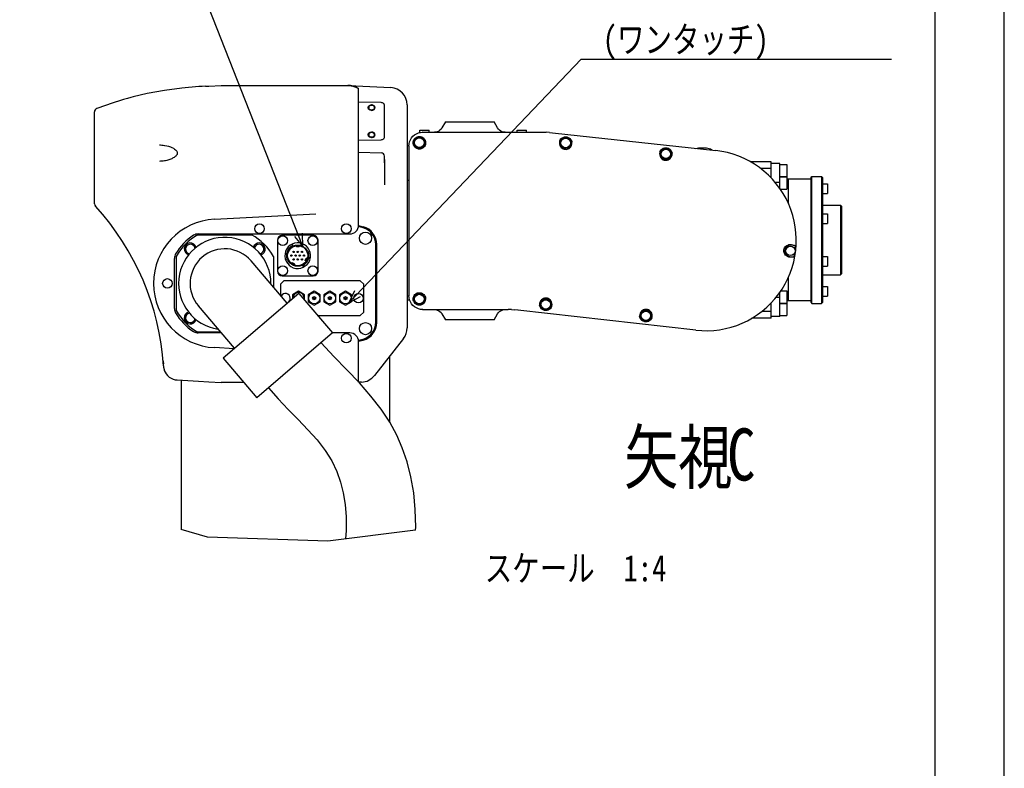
# Model space of a CAD drawing. Header units: millimetres. Extents: x 0 to 594, y 0 to 420.
# Tile 16 of 31: x 452 to 594, y 126 to 234. Entities that reach past the tile are written whole.
import ezdxf

# ---------------------------------------------------------------- set-up
doc = ezdxf.new("R2010")
doc.units = ezdxf.units.MM
doc.header["$LTSCALE"] = 32.67
doc.layers.get('0').update_dxf_attribs({"linetype": 'CONTINUOUS'})
doc.layers.add('DRA_ITEM', color=7, linetype='CONTINUOUS')
doc.styles.get("Standard").update_dxf_attribs({"font": 'txt', "width": 0.8})

msp = doc.modelspace()

# ---------------------------------------------------------------- linework, layer by layer
at = {"color": 7, "linetype": 'CONTINUOUS'}
for p, q in [((584, 410), (584, 10)), ((594, 8.24228), (594, 409.35318)), ((478.55474, 224.2374), (478.07986, 224.21065)), ((479.06894, 224.26609), (478.55474, 224.2374)), ((479.06894, 224.26609), (479.55321, 224.29286)), ((479.55321, 224.29286), (481.31811, 224.38998)), ((481.31773, 224.38988), (481.41497, 224.39266)), ((481.41497, 224.39266), (499.52353, 224.39266)), ((499.67548, 224.38851), (499.52353, 224.39266)), ((499.6752, 224.38858), (505.70518, 224.06526)), ((501.07125, 221.97332), (501.07125, 223.95327)), ((468.65177, 222.7306), (468.65072, 222.73032)), ((465.74244, 221.87776), (463.39212, 221.04311)), ((466.83914, 222.2222), (465.74244, 221.87776)), ((466.83956, 222.22233), (466.83914, 222.2222)), ((501.07125, 204.22102), (501.07125, 221.96937)), ((504.33434, 221.90265), (501.07125, 221.96937)), ((504.82125, 221.51235), (504.82001, 221.53968)), ((504.82125, 216.96031), (504.82125, 221.51235)), ((508.07125, 221.56884), (508.07125, 189.50731)), ((463.07125, 207.33312), (463.07125, 220.57621)), ((513.57125, 219.14266), (513.06595, 218.26744)), ((513.57125, 219.14266), (520.57125, 219.14266)), ((521.07656, 218.26744), (520.57125, 219.14266)), ((509.88375, 217.58881), (509.88375, 217.96766)), ((509.88376, 217.96766), (511.25874, 217.96766)), ((510.00557, 217.61804), (510.31851, 217.64266)), ((510.32125, 217.64266), (510.29095, 217.64049)), ((510.31851, 217.64266), (527.64325, 217.64266)), ((511.25875, 217.64266), (511.25875, 217.96766)), ((523.88375, 217.64266), (523.88375, 217.96766)), ((523.88376, 217.96766), (525.25874, 217.96766)), ((525.25875, 217.64266), (525.25875, 217.96766)), ((527.64255, 217.64266), (528.09471, 217.63449)), ((528.54581, 217.60997), (528.09448, 217.63448)), ((528.54558, 217.61), (528.99596, 217.56915)), ((528.99526, 217.56922), (552.47622, 215.01096)), ((501.07125, 216.50329), (504.33434, 216.57001)), ((508.32395, 215.67975), (508.32125, 215.64197)), ((508.32125, 215.6454), (508.32125, 194.13991)), ((550.01382, 215.39266), (551.12868, 215.39266)), ((501.07125, 214.77802), (504.37855, 214.69141)), ((504.82125, 213.26459), (504.82125, 214.19274)), ((504.82125, 213.25073), (504.82125, 210.09802)), ((560.44625, 213.39266), (557.47112, 213.39266)), ((560.44625, 211.08232), (560.44625, 213.39266)), ((561.69625, 213.14266), (560.44625, 213.14266)), ((561.69625, 209.56515), (561.69625, 213.14266)), ((561.69625, 213.01766), (562.69625, 213.01766)), ((562.69625, 213.01766), (562.69625, 211.26766)), ((560.44625, 212.42321), (558.93206, 212.42321)), ((560.44625, 211.14266), (560.3928, 211.14266)), ((561.69625, 211.26766), (562.69625, 211.26766)), ((561.69625, 211.20918), (562.69625, 211.20918)), ((562.69625, 211.20918), (562.69625, 209.45918)), ((566.19625, 211.14265), (566.32125, 211.26765)), ((566.19625, 193.14266), (566.19625, 211.14266)), ((566.32125, 211.26766), (567.69625, 211.26766)), ((566.32125, 193.01766), (566.32125, 211.26766)), ((567.69625, 211.26766), (567.69625, 193.01766)), ((567.82125, 211.14265), (567.69625, 211.26765)), ((567.82125, 211.14265), (567.82125, 193.14266)), ((508.07125, 210.76766), (508.32125, 210.76766)), ((561.69625, 210.41535), (561.04721, 210.41535)), ((566.19625, 210.89266), (562.69625, 210.89266)), ((562.94625, 207.36426), (562.94625, 210.89266)), ((567.82125, 210.22119), (568.57125, 210.22119)), ((568.57125, 210.22119), (568.57125, 208.84619)), ((561.77499, 209.45918), (562.69625, 209.45918)), ((567.82125, 208.84619), (568.57125, 208.84619)), ((567.82125, 207.14266), (570.44625, 207.14266)), ((570.57125, 207.01766), (570.44625, 207.14266)), ((570.44625, 207.14266), (570.44625, 197.14266)), ((570.57125, 207.0176), (570.57125, 197.26771)), ((480.33714, 205.12998), (494.929, 205.89471)), ((567.82125, 205.89162), (568.57125, 205.89162)), ((568.57125, 205.89162), (568.57125, 204.51662)), ((501.7183, 203.88915), (501.05463, 204.06698)), ((501.07125, 204.22102), (501.75065, 204.03898)), ((567.82125, 204.51662), (568.57125, 204.51662)), ((477.94827, 202.89266), (485.69423, 202.89266)), ((478.01542, 203.01766), (499.82125, 203.01766)), ((494.54625, 202.81766), (490.09625, 202.81766)), ((489.39625, 202.11766), (489.39625, 197.66766)), ((491.50445, 201.55258), (491.60655, 201.34509)), ((492.13375, 201.33048), (492.13375, 201.14266)), ((492.50875, 201.14266), (492.50875, 201.33048)), ((495.24625, 197.66766), (495.24625, 202.11766)), ((503.57125, 190.31097), (503.57125, 201.47434)), ((503.69625, 190.28189), (503.69625, 201.50342)), ((563.93986, 201.30904), (563.32463, 201.38508)), ((563.92655, 201.32503), (563.93986, 201.30904)), ((490.72092, 200.13612), (490.4923, 200.1709)), ((492.50875, 201.14266), (492.13375, 201.14266)), ((493.85209, 200.41886), (494.07078, 200.49403)), ((474.57125, 192.2871), (474.57125, 199.49821)), ((474.82125, 199.76564), (474.82125, 192.01967)), ((490.81151, 193.05609), (485.61112, 199.13488)), ((488.82125, 199.76564), (488.82125, 195.38253)), ((490.79041, 199.36646), (490.57172, 199.29128)), ((491.53387, 198.90387), (491.43996, 198.74121)), ((491.53387, 198.90387), (491.85863, 198.71637)), ((491.85863, 198.71637), (491.76472, 198.55371)), ((493.13805, 198.23273), (493.03595, 198.44022)), ((493.37489, 199.19445), (493.53338, 199.53432)), ((493.54512, 199.11507), (493.37489, 199.19445)), ((493.70361, 199.45494), (493.53338, 199.53432)), ((493.92159, 199.64919), (494.15021, 199.61441)), ((563.12531, 199.77235), (563.73976, 199.6964)), ((563.73976, 199.6964), (563.72294, 199.68413)), ((567.82125, 199.76869), (568.57125, 199.76869)), ((567.82125, 198.39369), (568.57125, 198.39369)), ((568.57125, 199.76869), (568.57125, 198.39369)), ((490.09625, 196.96766), (494.54625, 196.96766)), ((567.82125, 197.14266), (570.44625, 197.14266)), ((570.57125, 197.26765), (570.44625, 197.14265)), ((490.32125, 196.26766), (489.82125, 195.76766)), ((489.82125, 195.76766), (489.82125, 194.21362)), ((501.32125, 196.26766), (490.32125, 196.26766)), ((501.82125, 195.76766), (501.32125, 196.26766)), ((501.82125, 191.76766), (501.82125, 195.76766)), ((562.94625, 193.39266), (562.94625, 196.82072)), ((492.46441, 194.46979), (481.57922, 185.15753)), ((492.44625, 194.77802), (491.57125, 194.27284)), ((491.57125, 194.27284), (491.57125, 193.70569)), ((493.32125, 194.27284), (492.44625, 194.77802)), ((492.46441, 194.46979), (497.33994, 188.77074)), ((493.32125, 193.46822), (493.32125, 194.27284)), ((494.69625, 194.77802), (493.82125, 194.27284)), ((493.82125, 194.27284), (493.82125, 193.26247)), ((495.57125, 194.27284), (494.69625, 194.77802)), ((495.57125, 193.26247), (495.57125, 194.27284)), ((496.94625, 194.77802), (496.07125, 194.27284)), ((496.07125, 194.27284), (496.07125, 193.26247)), ((497.82125, 194.27284), (496.94625, 194.77802)), ((497.82125, 193.26247), (497.82125, 194.27284)), ((499.19625, 194.77802), (498.32125, 194.27284)), ((498.32125, 194.27284), (498.32125, 193.26247)), ((500.07125, 194.27284), (499.19625, 194.77802)), ((500.07125, 193.26247), (500.07125, 194.27284)), ((508.32125, 194.14334), (508.32395, 194.10556)), ((508.34586, 193.82698), (508.32125, 194.13991)), ((561.69625, 191.14266), (561.69625, 194.61193)), ((561.84481, 194.82613), (562.69625, 194.82613)), ((562.69625, 194.82613), (562.69625, 193.07613)), ((567.82125, 195.43912), (568.57125, 195.43912)), ((568.57125, 195.43912), (568.57125, 194.06412)), ((493.82125, 193.26247), (494.69625, 192.75729)), ((494.47125, 193.76766), (494.92125, 193.76766)), ((494.69625, 192.75729), (495.57125, 193.26247)), ((496.07125, 193.26247), (496.94625, 192.75729)), ((496.72125, 193.76766), (497.17125, 193.76766)), ((496.94625, 192.75729), (497.82125, 193.26247)), ((498.32125, 193.26247), (499.19625, 192.75729)), ((498.97125, 193.76766), (499.42125, 193.76766)), ((499.19625, 192.75729), (500.07125, 193.26247)), ((508.07125, 193.51766), (508.42085, 193.51766)), ((560.44625, 190.89266), (560.44625, 193.10532)), ((561.69625, 193.86996), (561.13076, 193.86996)), ((561.69625, 193.07613), (562.69625, 193.07613)), ((561.69625, 193.01766), (562.69625, 193.01766)), ((566.19625, 193.39266), (562.69625, 193.39266)), ((562.69625, 193.01766), (562.69625, 191.26766)), ((566.19625, 193.14266), (566.32125, 193.01766)), ((566.32125, 193.01766), (567.69625, 193.01766)), ((567.82125, 193.14266), (567.69625, 193.01766)), ((567.82125, 194.06412), (568.57125, 194.06412)), ((483.23177, 186.57164), (478.03138, 192.65043)), ((501.32125, 191.26766), (501.82125, 191.76766)), ((510.29095, 192.14482), (510.32125, 192.14266)), ((510.31851, 192.14266), (522.61761, 192.14266)), ((513.06595, 191.51787), (513.57125, 190.64266)), ((520.57125, 190.64266), (521.07656, 191.51787)), ((523.0861, 192.13386), (522.61688, 192.14266)), ((523.08586, 192.13385), (523.55417, 192.10745)), ((524.02116, 192.0635), (523.55393, 192.10749)), ((549.60725, 189.16979), (524.02044, 192.06358)), ((560.44625, 191.8621), (559.08756, 191.8621)), ((495.20383, 191.26766), (501.32125, 191.26766)), ((520.57125, 190.64266), (513.57125, 190.64266)), ((560.44625, 190.89266), (557.65589, 190.89266)), ((561.69625, 191.14266), (560.44625, 191.14266)), ((561.69625, 191.26766), (562.69625, 191.26766)), ((481.24615, 188.89266), (477.94827, 188.89266)), ((481.35308, 188.76766), (478.01542, 188.76766)), ((497.33994, 188.77074), (486.45474, 179.45848)), ((499.82125, 188.76766), (497.33994, 188.76766)), ((501.05463, 187.71833), (501.7183, 187.89616)), ((501.07125, 187.56429), (501.75065, 187.74633)), ((501.07125, 181.70306), (501.07125, 187.56429)), ((507.53705, 187.96276), (503.35524, 182.64046)), ((483.15725, 186.50754), (480.33714, 186.65533)), ((473.00222, 184.39352), (473.01283, 184.34848)), ((481.57922, 185.15753), (486.45474, 179.45848)), ((505.57125, 175.92565), (505.57125, 185.46084)), ((473.11144, 183.44871), (473.11166, 183.44608)), ((473.11166, 183.44608), (473.12155, 183.40044)), ((473.12155, 183.40044), (473.12769, 183.38214)), ((475.57125, 181.97019), (475.57125, 160.51564)), ((479.54767, 181.74275), (481.31811, 181.64533)), ((481.41497, 181.64266), (481.31773, 181.64543)), ((484.58619, 181.64266), (481.41497, 181.64266)), ((501.52212, 181.68853), (501.10619, 181.66665)), ((479.35362, 159.3993), (475.57125, 160.51564)), ((509.28399, 160.41321), (496.65759, 158.82078)), ((496.65759, 158.82078), (479.35362, 159.3993))]:
    msp.add_line(p, q, dxfattribs=at)
for points in [[(478.07986, 224.21065), (475.63785, 224.00981), (473.14875, 223.67516), (470.66153, 223.20767), (468.65075, 222.73033)], [(499.31268, 224.39266), (499.78781, 224.36279), (500.24491, 224.27567), (500.67503, 224.13677), (501.07125, 223.95327)], [(501.06911, 223.94919), (500.71301, 224.13627), (500.32921, 224.27686), (499.92913, 224.36351), (499.67548, 224.38851)], [(468.65174, 222.7306), (468.32207, 222.64303), (467.84108, 222.51109), (467.24945, 222.34334), (466.83955, 222.22233)], [(502.94625, 221.51061), (502.85446, 221.50253), (502.76727, 221.47871), (502.68906, 221.44034), (502.62375, 221.38933), (502.5746, 221.32826), (502.54409, 221.26018), (502.53375, 221.1885)], [(502.53375, 221.1885), (502.54409, 221.11683), (502.5746, 221.04874), (502.62375, 220.98767), (502.68906, 220.93667), (502.76727, 220.89829), (502.85446, 220.87447), (502.94625, 220.86639)], [(503.35875, 221.1885), (503.34841, 221.26018), (503.3179, 221.32826), (503.26876, 221.38933), (503.20344, 221.44034), (503.12523, 221.47871), (503.03804, 221.50253), (502.94625, 221.51061)], [(502.94625, 220.86639), (503.03804, 220.87447), (503.12523, 220.89829), (503.20344, 220.93667), (503.26876, 220.98767), (503.3179, 221.04874), (503.34841, 221.11683), (503.35875, 221.1885)], [(504.82001, 221.53968), (504.81198, 221.5872), (504.78446, 221.65935), (504.73971, 221.72604), (504.67941, 221.78478), (504.60579, 221.8334), (504.52158, 221.87007), (504.42993, 221.89345), (504.33434, 221.90265)], [(513.06595, 218.26744), (512.941, 218.089), (512.78699, 217.93498), (512.60858, 217.81006), (512.41118, 217.71801), (512.20079, 217.66164), (511.98379, 217.64266)], [(522.15872, 217.64266), (521.94171, 217.66164), (521.73132, 217.71801), (521.53393, 217.81006), (521.35552, 217.93498), (521.2015, 218.089), (521.07656, 218.26744)], [(502.94625, 217.60627), (502.85446, 217.59819), (502.76727, 217.57437), (502.68906, 217.53599), (502.62375, 217.48499), (502.5746, 217.42391), (502.54409, 217.35583), (502.53375, 217.28416)], [(502.53375, 217.28416), (502.54409, 217.21248), (502.5746, 217.1444), (502.62375, 217.08333), (502.68906, 217.03232), (502.76727, 216.99395), (502.85446, 216.97012), (502.94625, 216.96205)], [(503.35875, 217.28416), (503.34841, 217.35583), (503.3179, 217.42391), (503.26876, 217.48499), (503.20344, 217.53599), (503.12523, 217.57437), (503.03804, 217.59819), (502.94625, 217.60627)], [(502.94625, 216.96205), (503.03804, 216.97012), (503.12523, 216.99395), (503.20344, 217.03232), (503.26876, 217.08333), (503.3179, 217.1444), (503.34841, 217.21248), (503.35875, 217.28416)], [(504.33434, 216.57001), (504.42993, 216.57921), (504.52158, 216.60258), (504.60579, 216.63926), (504.67941, 216.68787), (504.73971, 216.74661), (504.78446, 216.81331), (504.81198, 216.88546), (504.82125, 216.96031)], [(508.32125, 215.6454), (508.34586, 215.95833), (508.41904, 216.2633), (508.53893, 216.55284), (508.70256, 216.8199), (508.9059, 217.058), (509.144, 217.26135), (509.41107, 217.42497), (509.70061, 217.54486), (510.00557, 217.61804)], [(508.93539, 216.14266), (508.94055, 216.22291), (508.95349, 216.30546), (508.97456, 216.38822), (509.00377, 216.46959), (509.04163, 216.54967), (509.08942, 216.62903), (509.14848, 216.70712), (509.22063, 216.78307), (509.30932, 216.85617), (509.41704, 216.92298), (509.54303, 216.97749), (509.68623, 217.01396), (509.8415, 217.02635), (510.00255, 217.01046), (510.16451, 216.96322), (510.3183, 216.88403), (510.4548, 216.77583)], [(530.03334, 216.39599), (530.10613, 216.54898), (530.19729, 216.67475), (530.29864, 216.77425), (530.40533, 216.85087), (530.51293, 216.90712), (530.62012, 216.94636), (530.72516, 216.97081), (530.8277, 216.98248), (530.93031, 216.98263), (531.03778, 216.97047), (531.14739, 216.94455), (531.25534, 216.90439), (531.35638, 216.85157), (531.44438, 216.79089), (531.52092, 216.72382), (531.58822, 216.64991), (531.64864, 216.56611), (531.70258, 216.46827), (531.74828, 216.3503), (531.77985, 216.20571)], [(472.4317, 215.82633), (472.58077, 215.82141), (472.77497, 215.8081), (472.96048, 215.78815), (473.13809, 215.76233), (473.20151, 215.75149)], [(473.20153, 215.75149), (473.46391, 215.69755), (473.74371, 215.62275), (474.00008, 215.53569), (474.2278, 215.4393), (474.42514, 215.33583), (474.59698, 215.22352), (474.74782, 215.0975), (474.86011, 214.97407)], [(508.93533, 216.11092), (508.93522, 216.1267), (508.93539, 216.14266)], [(508.99988, 215.78677), (508.96468, 215.89454), (508.94338, 216.00322), (508.93533, 216.11092)], [(510.4847, 215.50383), (510.38785, 215.41485), (510.28549, 215.34467), (510.17713, 215.29039), (510.06578, 215.2521), (509.95189, 215.22894), (509.83305, 215.22074), (509.71022, 215.22895), (509.58967, 215.25398), (509.48155, 215.29199), (509.38753, 215.33873), (509.30561, 215.3918), (509.23443, 215.44947), (509.17284, 215.51048), (509.11964, 215.57425), (509.0735, 215.64115), (509.03369, 215.7117), (508.99988, 215.78677)], [(510.4548, 216.77583), (510.50927, 216.7184), (510.5588, 216.65595), (510.60296, 216.58876)], [(510.73062, 216.14266), (510.7214, 215.99421), (510.68968, 215.85462), (510.63783, 215.7248), (510.56836, 215.60697), (510.4847, 215.50383)], [(510.60296, 216.58876), (510.66006, 216.47545), (510.70167, 216.35215), (510.72544, 216.22256)], [(510.72544, 216.22256), (510.72892, 216.18256), (510.73062, 216.14266)], [(530.03334, 216.39599), (529.99449, 216.25396), (529.97915, 216.1059)], [(529.97915, 216.1059), (529.99587, 215.91287), (530.05106, 215.73308), (530.13743, 215.57552), (530.24646, 215.4448), (530.37048, 215.34198), (530.50383, 215.26598), (530.64286, 215.21506), (530.78553, 215.18781), (530.9307, 215.18376), (531.07738, 215.2036), (531.22391, 215.24914), (531.36713, 215.32288), (531.50173, 215.4271), (531.61999, 215.56244), (531.71255, 215.72619), (531.77038, 215.91113), (531.78746, 216.1059)], [(531.78746, 216.1059), (531.78501, 216.15618), (531.77985, 216.20571)], [(544.44804, 214.8255), (544.52083, 214.97849), (544.61199, 215.10427), (544.71334, 215.20377), (544.82003, 215.28039), (544.92763, 215.33663), (545.03482, 215.37587), (545.13986, 215.40032), (545.2424, 215.41199), (545.34501, 215.41214), (545.45248, 215.39998), (545.56209, 215.37406), (545.67004, 215.3339), (545.77108, 215.28108), (545.85908, 215.22041), (545.93562, 215.15334), (546.00292, 215.07942), (546.06334, 214.99563), (546.11728, 214.89778), (546.16298, 214.77981), (546.19455, 214.63522)], [(549.60589, 215.32369), (549.804, 215.37492), (550.01382, 215.39266)], [(551.12868, 215.39266), (551.3385, 215.37492), (551.54235, 215.3222), (551.73444, 215.23602), (551.90933, 215.11881), (551.96419, 215.06675)], [(474.86009, 214.97411), (474.90772, 214.90672), (474.95335, 214.82094), (474.98248, 214.7321), (474.9924, 214.64102), (474.9818, 214.5502), (474.95215, 214.46162), (474.90619, 214.37617), (474.84645, 214.29422), (474.77594, 214.21687), (474.69739, 214.14473), (474.61215, 214.07725), (474.52028, 214.01346), (474.42128, 213.95251), (474.31421, 213.89374), (474.19773, 213.83665), (474.06997, 213.78083), (473.93188, 213.72732), (473.78531, 213.67723), (473.63207, 213.63143), (473.47369, 213.59046), (473.30992, 213.55438), (473.13995, 213.52329), (472.96294, 213.49748), (472.77808, 213.47749), (472.58456, 213.46409), (472.4317, 213.45898)], [(544.44804, 214.8255), (544.40919, 214.68347), (544.39385, 214.53541)], [(544.39385, 214.53541), (544.41057, 214.34238), (544.46576, 214.1626), (544.55213, 214.00503), (544.66116, 213.87432), (544.78518, 213.7715), (544.91853, 213.6955), (545.05756, 213.64457), (545.20023, 213.61733), (545.3454, 213.61327), (545.49208, 213.63311), (545.63861, 213.67865), (545.78183, 213.75239), (545.91643, 213.85661), (546.03469, 213.99195), (546.12725, 214.1557), (546.18508, 214.34065), (546.20216, 214.53541)], [(546.20216, 214.53541), (546.19971, 214.58569), (546.19455, 214.63522)], [(504.82125, 213.7195), (504.81889, 213.66048), (504.8158, 213.57999), (504.8158, 213.48227), (504.81889, 213.37043), (504.82125, 213.25073)], [(562.78682, 199.76725), (562.6365, 199.85971), (562.51458, 199.97077), (562.41984, 200.09389), (562.35036, 200.22448), (562.30431, 200.35937), (562.28023, 200.49697), (562.27734, 200.63246), (562.29409, 200.76394), (562.33054, 200.89354), (562.38699, 201.01853), (562.46381, 201.13643), (562.56328, 201.24611), (562.68491, 201.34198), (562.83004, 201.41973), (562.99847, 201.47266)], [(562.99847, 201.47266), (563.10758, 201.48856), (563.22123, 201.49041), (563.33599, 201.477)], [(563.33599, 201.477), (563.43812, 201.45759), (563.53184, 201.43885), (563.61628, 201.42096), (563.69101, 201.40402), (563.75675, 201.38784), (563.81473, 201.37199), (563.86444, 201.35621), (563.90349, 201.34045), (563.92655, 201.32503)], [(563.11395, 199.68048), (562.99901, 199.69548), (562.88893, 199.72509), (562.78682, 199.76725)], [(563.72294, 199.68413), (563.69616, 199.67466), (563.65361, 199.66888), (563.60094, 199.66574), (563.54064, 199.66455), (563.47312, 199.66491), (563.39695, 199.66669), (563.31132, 199.66989), (563.21671, 199.6745), (563.11395, 199.68048)], [(509.01327, 194.03051), (509.09693, 194.17987), (509.19773, 194.30107), (509.31214, 194.3984), (509.43574, 194.47248), (509.56428, 194.52401), (509.69525, 194.55441), (509.82356, 194.56477), (509.94781, 194.55715), (510.06889, 194.53261), (510.18711, 194.49092), (510.29755, 194.43367), (510.39665, 194.36366), (510.48261, 194.28397)], [(510.48261, 194.28397), (510.56705, 194.1805), (510.63711, 194.06229), (510.68939, 193.93196), (510.72139, 193.79167), (510.73063, 193.64266)], [(510.31851, 192.14266), (510.00557, 192.16727), (509.70061, 192.24045), (509.41107, 192.36034), (509.144, 192.52396), (508.9059, 192.72731), (508.70256, 192.96541), (508.53893, 193.23247), (508.41904, 193.52201), (508.34586, 193.82698)], [(508.93539, 193.64266), (508.93522, 193.65861), (508.93533, 193.67439)], [(508.93533, 193.6744), (508.94488, 193.79282), (508.97055, 193.91231), (509.01327, 194.03051)], [(510.4548, 193.00948), (510.31357, 192.89826), (510.15426, 192.81809), (509.98685, 192.77199), (509.82117, 192.75904), (509.66208, 192.77576), (509.51744, 192.81707), (509.39136, 192.87639), (509.28507, 192.94728), (509.19835, 193.02386), (509.12737, 193.10412), (509.06909, 193.18781), (509.02203, 193.27456), (508.98509, 193.36481), (508.95817, 193.45831), (508.94174, 193.55212), (508.93539, 193.64266)], [(510.60296, 193.19655), (510.55881, 193.12937), (510.50928, 193.06692), (510.4548, 193.00948)], [(510.60296, 193.19655), (510.66531, 193.32264), (510.70837, 193.46074), (510.72912, 193.60581)], [(510.73063, 193.64266), (510.73007, 193.62424), (510.72912, 193.60581)], [(528.91978, 192.86995), (528.90307, 193.0629), (528.84795, 193.24256), (528.76171, 193.4), (528.65287, 193.53064), (528.52904, 193.63344), (528.39587, 193.7095), (528.25697, 193.76053), (528.11435, 193.78792), (527.96915, 193.79212), (527.82238, 193.77242), (527.67569, 193.72697), (527.53228, 193.65326), (527.39748, 193.549), (527.27906, 193.41357), (527.18641, 193.24971), (527.12855, 193.0647), (527.11147, 192.86995)], [(527.11147, 192.86995), (527.11377, 192.82153), (527.1186, 192.7738)], [(528.86431, 192.57637), (528.79077, 192.42346), (528.69892, 192.29794), (528.59698, 192.19879), (528.48982, 192.12262), (528.38189, 192.06689), (528.27446, 192.02817), (528.16924, 192.00424), (528.06648, 191.99308), (527.96336, 191.9935), (527.85524, 192.00641), (527.7453, 192.03322), (527.63737, 192.07428), (527.53696, 192.12773), (527.44985, 192.18868), (527.37429, 192.25573), (527.30788, 192.32947), (527.24822, 192.41304), (527.19488, 192.51074), (527.14966, 192.62878), (527.1186, 192.7738)], [(528.86431, 192.57637), (528.90409, 192.72004), (528.91978, 192.86995)], [(511.98379, 192.14266), (512.20079, 192.12367), (512.41118, 192.0673), (512.60858, 191.97525), (512.78699, 191.85033), (512.941, 191.69631), (513.06595, 191.51787)], [(521.07656, 191.51787), (521.2015, 191.69631), (521.35552, 191.85033), (521.53393, 191.97525), (521.73132, 192.0673), (521.94171, 192.12367), (522.15872, 192.14266)], [(543.32793, 191.24043), (543.31122, 191.43338), (543.2561, 191.61305), (543.16986, 191.77049), (543.06102, 191.90112), (542.93719, 192.00392), (542.80402, 192.07998), (542.66511, 192.13101), (542.5225, 192.1584), (542.3773, 192.16261), (542.23052, 192.1429), (542.08384, 192.09745), (541.94042, 192.02375), (541.80563, 191.91948), (541.68721, 191.78405), (541.59455, 191.6202), (541.5367, 191.43519), (541.51961, 191.24043)], [(541.51961, 191.24043), (541.52192, 191.19201), (541.52675, 191.14428)], [(543.27246, 190.94685), (543.19892, 190.79395), (543.10707, 190.66842), (543.00513, 190.56928), (542.89797, 190.4931), (542.79004, 190.43737), (542.68261, 190.39865), (542.57739, 190.37472), (542.47462, 190.36356), (542.37151, 190.36398), (542.26339, 190.3769), (542.15344, 190.4037), (542.04552, 190.44476), (541.9451, 190.49821), (541.858, 190.55917), (541.78244, 190.62622), (541.71603, 190.69995), (541.65636, 190.78353), (541.60303, 190.88122), (541.55781, 190.99926), (541.52675, 191.14428)], [(543.27246, 190.94685), (543.31224, 191.09053), (543.32793, 191.24043)], [(509.28399, 160.41321), (509.30403, 160.80998), (509.24611, 163.34836), (509.00826, 165.78266), (508.60549, 168.08248), (508.05494, 170.23206), (507.37514, 172.22103), (506.56673, 174.08237), (505.57199, 175.92453), (504.34218, 177.7915), (502.86668, 179.68655), (501.18869, 181.58067), (499.37717, 183.46854), (497.50289, 185.38918), (495.69647, 187.36476)], [(472.94028, 184.77412), (472.94062, 184.77004), (472.94415, 184.73234), (472.94811, 184.69617), (472.95242, 184.66158), (472.95699, 184.62862), (472.96176, 184.59732), (472.96664, 184.5677), (472.97157, 184.5398), (472.97647, 184.51365), (472.98128, 184.48926), (472.98596, 184.46659), (472.99044, 184.44567), (472.99467, 184.42651), (473.00222, 184.39352)], [(473.01283, 184.34848), (473.01439, 184.34174), (473.01547, 184.33693), (473.01579, 184.3355)], [(472.99401, 184.04839), (472.99773, 183.99905), (473.00209, 183.95382), (473.00719, 183.91), (473.01293, 183.86767), (473.01921, 183.82693), (473.02593, 183.78782), (473.03299, 183.75042), (473.04029, 183.71476), (473.04775, 183.68088), (473.05526, 183.64882), (473.06274, 183.61862), (473.0701, 183.59032), (473.07725, 183.56394), (473.08413, 183.53948), (473.09066, 183.51699), (473.09676, 183.4965), (473.10237, 183.47803), (473.11899, 183.42445)], [(473.11899, 183.42445), (473.12145, 183.41642), (473.12312, 183.41082), (473.12355, 183.40932)], [(473.12768, 183.38217), (473.24025, 183.13152), (473.40465, 182.86914), (473.60746, 182.63139), (473.84331, 182.42568), (474.10723, 182.25662), (474.39185, 182.12869), (474.68905, 182.04445), (474.99141, 182.00443)], [(474.99141, 182.00443), (476.49121, 181.91586), (478.03531, 181.82718), (479.54767, 181.74275)], [(488.09821, 180.86446), (489.5034, 179.29506), (490.95827, 177.77321), (492.40273, 176.29871), (493.79634, 174.84615), (495.10124, 173.38463), (496.282, 171.87237), (497.23419, 170.36791), (497.95734, 168.8451), (498.49323, 167.30468), (498.87691, 165.75392), (499.14184, 164.11026), (499.28686, 162.30993), (499.29091, 160.37216), (499.1975, 159.14111)]]:
    msp.add_lwpolyline(points, dxfattribs=at)
at = {"color": 2, "linetype": 'CONTINUOUS'}
for points in [[(502.94625, 220.79807), (502.84913, 220.8055), (502.75572, 220.82753), (502.66956, 220.8633), (502.5927, 220.91242), (502.53076, 220.9713), (502.48465, 221.03846), (502.45612, 221.11133), (502.44625, 221.1885), (502.45577, 221.26434), (502.48398, 221.33728), (502.52979, 221.40456), (502.5927, 221.46458), (502.6681, 221.51295), (502.7541, 221.54895), (502.84742, 221.57123), (502.94625, 221.57894)], [(502.94625, 220.79807), (503.04337, 220.8055), (503.13679, 220.82753), (503.22295, 220.8633), (503.2998, 220.91242), (503.36174, 220.9713), (503.40786, 221.03846), (503.43639, 221.11133), (503.44625, 221.1885), (503.43673, 221.26434), (503.40852, 221.33728), (503.36271, 221.40456), (503.2998, 221.46458), (503.2244, 221.51295), (503.1384, 221.54895), (503.04508, 221.57123), (502.94625, 221.57894)], [(502.94625, 216.89372), (502.84913, 216.90116), (502.75572, 216.92318), (502.66956, 216.95896), (502.5927, 217.00808), (502.53076, 217.06696), (502.48465, 217.13411), (502.45612, 217.20698), (502.44625, 217.28416), (502.45577, 217.35999), (502.48398, 217.43294), (502.52979, 217.50022), (502.5927, 217.56024), (502.6681, 217.6086), (502.7541, 217.64461), (502.84742, 217.66689), (502.94625, 217.67459)], [(502.94625, 216.89372), (503.04337, 216.90116), (503.13679, 216.92318), (503.22295, 216.95896), (503.2998, 217.00808), (503.36174, 217.06696), (503.40786, 217.13411), (503.43639, 217.20698), (503.44625, 217.28416), (503.43673, 217.35999), (503.40852, 217.43294), (503.36271, 217.50022), (503.2998, 217.56024), (503.2244, 217.6086), (503.1384, 217.64461), (503.04508, 217.66689), (502.94625, 217.67459)]]:
    msp.add_lwpolyline(points, dxfattribs=at)
at = {"color": 7, "linetype": 'CONTINUOUS'}
for centre, radius in [((509.82125, 216.14266), 0.8125), ((509.82125, 216.14266), 0.6875), ((530.88535, 216.1059), 0.8125), ((530.88535, 216.1059), 0.6875), ((545.30005, 214.53541), 0.8125), ((545.30005, 214.53541), 0.6875), ((486.82125, 203.76766), 0.6875), ((499.32125, 203.76766), 0.6875), ((490.16375, 202.05016), 0.6875), ((494.48875, 202.05016), 0.6875), ((502.07125, 202.39266), 0.875), ((492.32125, 199.89266), 1.525), ((492.32125, 199.89266), 1.45), ((563.22497, 200.57871), 0.6875), ((491.42125, 199.89266), 0.09525), ((491.72125, 200.43016), 0.09525), ((492.02125, 199.89266), 0.09525), ((492.32125, 200.43016), 0.09525), ((492.62125, 199.89266), 0.09525), ((492.92125, 200.43016), 0.09525), ((493.22125, 199.89266), 0.09525), ((490.16375, 197.72516), 0.6875), ((491.72125, 199.35516), 0.09525), ((492.32125, 199.35516), 0.09525), ((492.92125, 199.35516), 0.09525), ((494.48875, 197.72516), 0.6875), ((473.57125, 195.89266), 0.6875), ((494.69625, 193.76766), 0.8125), ((496.94625, 193.76766), 0.8125), ((499.19625, 193.76766), 0.8125), ((501.07125, 193.76766), 0.6875), ((509.82125, 193.64266), 0.8125), ((509.82125, 193.64266), 0.6875), ((494.69625, 193.76766), 0.225), ((496.94625, 193.76766), 0.225), ((499.19625, 193.76766), 0.225), ((528.0135, 192.86995), 0.8125), ((528.0135, 192.86995), 0.6875), ((542.42164, 191.24043), 0.8125), ((542.42164, 191.24043), 0.6875), ((502.07125, 189.39266), 0.875), ((499.32125, 188.01766), 0.6875)]:
    msp.add_circle(centre, radius, dxfattribs=at)
for centre, radius, start, end in [((505.57125, 221.56884), 2.5, 0, 86.9307735), ((463.57125, 220.5763), 0.5, 110.9931706, 180), ((504.32125, 214.19274), 0.5, 0, 88.5), ((551.06819, 202.08744), 13, 263.5474444, 83.7821299), ((463.57125, 207.33312), 0.5, 179.9999113, 222.5366042), ((435.57125, 181.64266), 37.5, 3.6782732, 42.536897), ((480.82125, 195.89266), 9.25, 93, 267), ((499.82125, 204.26766), 1.25, 270, 360), ((501.07125, 201.50342), 2.625, 0, 75), ((481.82125, 195.89266), 8.25, 122.9352305, 148.9972809), ((481.82125, 195.89266), 8, 118.9550244, 151.0449756), ((478.01542, 201.76766), 1.25, 90, 122.9352305), ((481.82125, 195.89266), 8, 28.9550244, 61.0449756), ((490.09625, 202.11766), 0.7, 90, 180), ((494.54625, 202.11766), 0.7, 0, 90), ((501.07125, 201.47434), 2.5, 0, 75), ((481.82125, 195.89266), 6.6375, 359.4600045, 261.6338023), ((476.8715, 200.8424), 0.875, 15.9489015, 254.2112616), ((476.8715, 200.8424), 0.6875, 8.5078698, 261.5004422), ((486.771, 200.8424), 0.875, 286.0777821, 163.6921047), ((486.771, 200.8424), 0.6875, 280.3562858, 169.3823452), ((492.32125, 199.89266), 1.85, 351.3518633, 171.348924), ((492.32125, 199.89266), 1.61875, 116.2003752, 198.9695486), ((563.22497, 200.57871), 0.8125, 82.9542309, 262.9542309), ((551.06819, 202.08744), 12.89518, 353.9911783, 356.5393057), ((475.82125, 199.49821), 1.25, 148.9972809, 180), ((481.82125, 195.89266), 4.9875, 40.5469034, 220.5469034), ((492.32125, 199.89266), 1.85, 171.3518633, 351.348924), ((492.32125, 199.89266), 1.61875, 296.2003752, 18.9695486), ((551.06819, 202.08744), 12.89518, 349.3143321, 351.8530146), ((490.09625, 197.66766), 0.7, 180, 270), ((494.54625, 197.66766), 0.7, 270, 360), ((490.57125, 193.76766), 0.6875, 286.4436497, 154.5902184), ((492.44625, 193.76766), 0.8125, 346.6507526, 180.5497217), ((475.82125, 192.2871), 1.25, 180, 211.0027191), ((481.82125, 195.89266), 8.25, 211.0027191, 237.0647695), ((481.82125, 195.89266), 8, 208.9550244, 241.0449756), ((476.8715, 190.94291), 0.875, 106.0777821, 343.6921047), ((476.8715, 190.94291), 0.6875, 100.3562858, 349.3823452), ((501.07125, 190.31097), 2.5, 285, 360), ((501.07125, 190.28189), 2.625, 285, 360), ((478.01542, 190.01766), 1.25, 237.0647695, 270), ((499.82125, 187.51766), 1.25, 0, 90), ((505.57125, 189.50731), 2.5, 321.8427734, 360), ((501.38944, 184.18501), 2.5, 273.0104632, 321.8427734)]:
    msp.add_arc(centre, radius, start, end, dxfattribs=at)
at = {"layer": 'DRA_ITEM', "color": 2, "linetype": 'CONTINUOUS'}
for p, q in [((493.07516, 201.21826), (477.7232, 240.15509)), ((499.6908, 193.12303), (533.10313, 228.13862)), ((533.10313, 228.13862), (536.20781, 228.13862)), ((536.20781, 228.13862), (577.75448, 228.13862))]:
    msp.add_line(p, q, dxfattribs=at)
for points in [[(491.8422, 202.66698), (493.07516, 201.21826), (492.98765, 203.11861)], [(500.48803, 194.85029), (499.6908, 193.12303), (501.37883, 194.00028)]]:
    msp.add_lwpolyline(points, dxfattribs=at)

# ---------------------------------------------------------------- texts
at = {"layer": 'DRA_ITEM', "color": 2, "linetype": 'CONTINUOUS', "width": 0.8}
for s, height, p in [('(ワンタッチ)', 3.8, (536.20781, 229.08862)), ('矢視', 7.5, (539.28882, 167.14889))]:
    msp.add_text(s, height=height, dxfattribs=at).set_placement(p)
at = {"layer": 'DRA_ITEM', "color": 7, "linetype": 'CONTINUOUS', "width": 0.8}
msp.add_text('C', height=7.5, dxfattribs=at).set_placement((554.09972, 167.54149))
at = {"layer": 'DRA_ITEM', "color": 2, "linetype": 'CONTINUOUS', "char_height": 3.8, "attachment_point": 1}
for s, insert, width in [('2×M10×16', (426.14603, 185.17237), 24.32), ('スケール  1:4', (519.24089, 156.82478), 27.36)]:
    msp.add_mtext(s, dxfattribs=dict(at, insert=insert, width=width))

doc.saveas('drawing.dxf')
